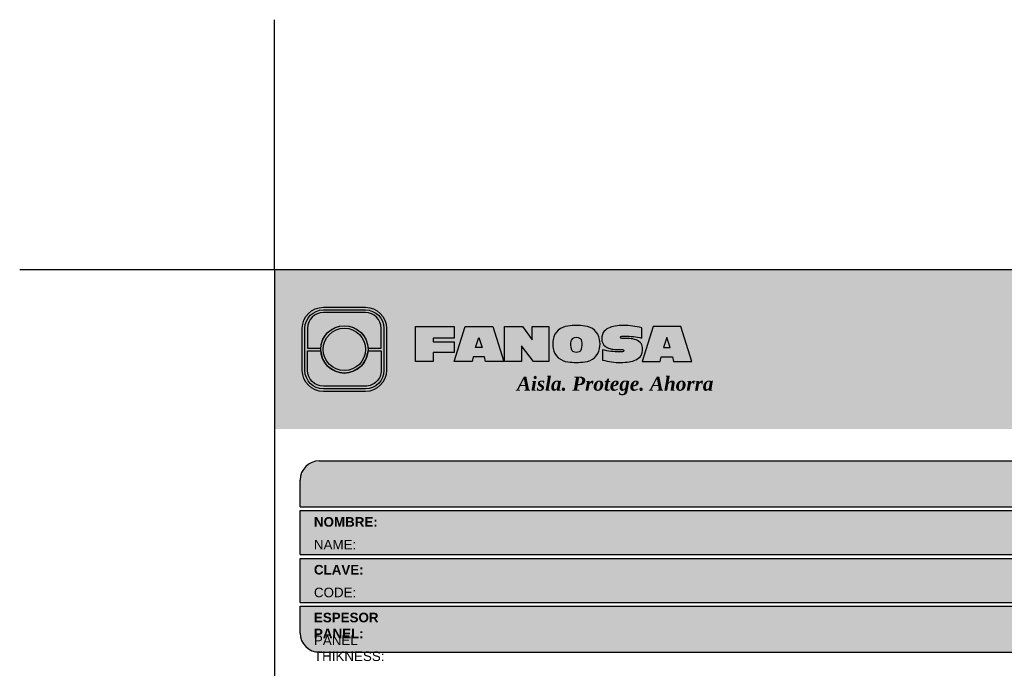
# Model space of a CAD drawing. Header units: millimetres. Extents: x 0 to 30, y 0 to 35.5.
# Tile 2 of 3: x 0 to 15.4, y 25.3 to 35.5. Entities that reach past the tile are written whole.
import ezdxf

# ---------------------------------------------------------------- set-up
doc = ezdxf.new("R2010")
doc.units = ezdxf.units.MM
doc.layers.add('TEXTO CUADRO DATOS', color=251, linetype='Continuous', lineweight=0)
doc.styles.get("Standard").update_dxf_attribs({"font": 'arial.ttf'})

# ---------------------------------------------------------------- blocks, each defined once
blk = doc.blocks.new('LOGO 1')
h = blk.add_hatch(color=7)
h.set_gradient(color1=(255, 255, 255), color2=(0, 0, 255), rotation=180, tint=1)
h.paths.add_polyline_path([(362.633524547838, 273.3012676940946), (362.633524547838, 270.8012676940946), (384.2235245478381, 270.8012676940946), (384.2235245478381, 273.3012676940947)])
at = {"true_color": 0xffffff}
h = blk.add_hatch(color=7, dxfattribs=at)
edge = h.paths.add_edge_path()
edge.add_arc((364.057378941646, 271.7212676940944), 0.3299999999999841, -89.99999999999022, 9.890754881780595e-12, ccw=False)
edge.add_line((364.0573789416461, 271.3912676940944), (363.3973789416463, 271.3912676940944))
edge.add_arc((363.3973789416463, 271.7212676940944), 0.3299999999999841, 179.9999999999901, 269.9999999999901, ccw=False)
edge.add_line((363.0673789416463, 271.7212676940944), (363.0673789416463, 272.3812676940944))
edge.add_arc((363.3973789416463, 272.3812676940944), 0.3299999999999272, 90, 180, ccw=False)
edge.add_line((363.3973789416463, 272.7112676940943), (364.0573789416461, 272.7112676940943))
edge.add_arc((364.0573789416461, 272.3812676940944), 0.3299999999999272, 0, 90, ccw=False)
edge.add_line((364.387378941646, 272.3812676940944), (364.387378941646, 271.7212676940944))
edge = h.paths.add_edge_path(flags=16)
edge.add_arc((364.0573789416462, 271.7212676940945), 0.2887500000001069, 269.9999999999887, 359.9999999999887, ccw=False)
edge.add_line((364.0573789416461, 271.4325176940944), (363.3973789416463, 271.4325176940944))
edge.add_arc((363.3973789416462, 271.7212676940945), 0.2887500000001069, 180.0000000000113, 270.0000000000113, ccw=False)
edge.add_line((363.1086289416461, 271.7212676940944), (363.1086289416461, 272.3812676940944))
edge.add_arc((363.3973789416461, 272.3812676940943), 0.28875000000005, 89.99999999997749, 179.9999999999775, ccw=False)
edge.add_line((363.3973789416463, 272.6700176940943), (364.0573789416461, 272.6700176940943))
edge.add_arc((364.0573789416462, 272.3812676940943), 0.28875000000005, 2.262368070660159e-11, 90.00000000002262, ccw=False)
edge.add_line((364.3461289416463, 272.3812676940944), (364.3461289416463, 271.7212676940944))
for color, points in [(30, [(364.0980555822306, 272.0718926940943), (364.3048789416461, 272.0718926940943), (364.3048789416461, 272.3812676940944, 0.4142135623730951), (364.0573789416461, 272.6287676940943), (363.3973789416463, 272.6287676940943, 0.4142135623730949), (363.1498789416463, 272.3812676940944), (363.1498789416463, 272.0718926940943), (363.3567023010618, 272.0718926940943, -0.9459053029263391)]), (170, [(364.3048789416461, 271.7212676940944), (364.3048789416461, 272.0306426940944), (364.0980555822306, 272.0306426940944, -0.9459053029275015), (363.3567023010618, 272.0306426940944), (363.1498789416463, 272.0306426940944), (363.1498789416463, 271.7212676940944, 0.4142135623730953), (363.3973789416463, 271.4737676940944), (364.057378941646, 271.4737676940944, 0.4142135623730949)])]:
    blk.add_hatch(color=color).paths.add_polyline_path(points)
h = blk.add_hatch(color=7, dxfattribs=at)
h.paths.add_polyline_path([(363.3561289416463, 272.0512676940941, 1), (364.0986289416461, 272.0512676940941, 1)])
h.paths.add_polyline_path([(364.0602079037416, 272.0512676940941, -1), (363.3945499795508, 272.0512676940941, -1)], flags=16)
h = blk.add_hatch(color=252)
h.set_gradient(color1=(132, 132, 132), rotation=70.00000000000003, tint=1, name='SPHERICAL')
h.paths.add_polyline_path([(364.0602079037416, 272.0512676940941, 1), (363.3945499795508, 272.0512676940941, 1)])
blk.add_hatch(color=7, dxfattribs=at).paths.add_polyline_path([(364.8420585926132, 272.4104305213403), (365.4501879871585, 272.4104305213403), (365.4501879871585, 272.2247109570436), (365.119665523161, 272.2247109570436), (365.119665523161, 272.1719110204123), (365.4501879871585, 272.1719110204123), (365.4501879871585, 272.00471122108), (365.119665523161, 272.00471122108), (365.119665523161, 271.8609844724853), (364.8420585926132, 271.8609844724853)])
h = blk.add_hatch(color=7, dxfattribs=at)
h.paths.add_polyline_path([(365.620750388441, 272.4104305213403), (365.4485062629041, 271.8609844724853), (365.7332546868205, 271.8609844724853), (365.7479187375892, 271.934277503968), (365.9266795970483, 271.934277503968), (365.9413436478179, 271.8609844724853), (366.2260920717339, 271.8609844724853), (366.0538479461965, 272.4104305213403)])
h.paths.add_polyline_path([(365.837299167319, 272.2366800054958), (365.8906148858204, 272.0814774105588), (365.7839834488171, 272.0814774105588)], flags=16)
h = blk.add_hatch(color=7, dxfattribs=at)
h.paths.add_polyline_path([(366.9358659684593, 272.4104305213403), (366.6709453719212, 272.4104305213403), (366.6709453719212, 272.1991139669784), (366.5221127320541, 272.4104305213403), (366.2395855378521, 272.4104305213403), (366.2395855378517, 271.8609844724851), (366.5045061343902, 271.8609844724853), (366.5045061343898, 272.1071001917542), (366.6947223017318, 271.8609844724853), (366.9358659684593, 271.8609844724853)])
h.paths.add_polyline_path([(367.4970415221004, 272.4140725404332, 0.09403921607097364), (367.2339520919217, 272.4140725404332, 0.3497782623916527), (367.0006865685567, 272.2074327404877, 0.09737279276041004), (367.0006865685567, 272.0639822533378, 0.3497782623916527), (367.2339520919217, 271.8573424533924, 0.09403921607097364), (367.4970415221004, 271.8573424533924, 0.3497782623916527), (367.7303070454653, 272.0639822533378, 0.09737279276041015), (367.7303070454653, 272.2074327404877, 0.3497782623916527)])
h.paths.add_polyline_path([(367.2999959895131, 272.2148320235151, -0.3799377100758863), (367.4309976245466, 272.2148320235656, -0.158874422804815), (367.4503779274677, 272.1817168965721, -0.1263576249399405), (367.44577155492, 272.0572845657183, -0.2142742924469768), (367.4126854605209, 272.0188340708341, -0.2226123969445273), (367.318308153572, 272.0188340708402, -0.2142742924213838), (367.2852220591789, 272.0572845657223, -0.1263576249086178), (367.2806156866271, 272.1817168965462, -0.1588744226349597)], flags=16)
h.paths.add_polyline_path([(368.0775589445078, 272.2601931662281), (368.1276424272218, 272.2601931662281, -0.05869489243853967), (368.3904870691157, 272.2278050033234), (368.3904870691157, 272.3881713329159, 0.06395994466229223), (368.1046346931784, 272.4264429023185, 0.04691611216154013), (367.9730899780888, 272.4140725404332, 0.2229690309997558), (367.7857619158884, 272.3139728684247, 0.1654172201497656), (367.7667124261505, 272.182419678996, 0.1952229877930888), (367.8161538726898, 272.1004656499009, 0.07724634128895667), (367.887655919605, 272.0635888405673, 0.08066867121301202), (367.9607834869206, 272.0517133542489), (368.0895714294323, 272.0517133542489, -1), (368.0895714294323, 272.0112218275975), (368.0394879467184, 272.0112218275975, -0.05869489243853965), (367.7766433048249, 272.0436099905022), (367.7766433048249, 271.8832436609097, 0.0639599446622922), (368.0624956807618, 271.8449720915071, 0.04691611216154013), (368.1940403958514, 271.8573424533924, 0.2229690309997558), (368.3813684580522, 271.9574421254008, 0.2091142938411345), (368.391184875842, 272.1225548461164, 0.1301021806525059), (368.3636451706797, 272.1610969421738, 0.09267767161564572), (368.2794744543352, 272.2078261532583, 0.08066867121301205), (368.2063468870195, 272.2197016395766), (368.0775589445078, 272.2197016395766, -1)])
h.paths.add_polyline_path([(369.0017330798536, 272.4104305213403), (368.5686355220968, 272.4104305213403), (368.3963913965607, 271.8609844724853), (368.6811398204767, 271.8609844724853), (368.6958038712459, 271.934277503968), (368.8745647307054, 271.934277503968), (368.8892287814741, 271.8609844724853), (369.1739772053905, 271.8609844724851)])
h.paths.add_polyline_path([(368.7851843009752, 272.2366800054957), (368.8385000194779, 272.0814774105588), (368.7318685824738, 272.0814774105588)], flags=16)
at = {"color": 7, "true_color": 0xffffff}
for points in [[(364.387378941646, 271.7212676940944, -0.414213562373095), (364.0573789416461, 271.3912676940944), (363.3973789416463, 271.3912676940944, -0.414213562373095), (363.0673789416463, 271.7212676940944), (363.0673789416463, 272.3812676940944, -0.414213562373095), (363.3973789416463, 272.7112676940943), (364.0573789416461, 272.7112676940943, -0.4142135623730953), (364.387378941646, 272.3812676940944)], [(364.3461289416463, 271.7212676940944, -0.4142135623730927), (364.0573789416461, 271.4325176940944), (363.3973789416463, 271.4325176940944, -0.4142135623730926), (363.1086289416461, 271.7212676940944), (363.1086289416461, 272.3812676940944, -0.414213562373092), (363.3973789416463, 272.6700176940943), (364.0573789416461, 272.6700176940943, -0.4142135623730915), (364.3461289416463, 272.3812676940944)], [(367.7303070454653, 272.2074327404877, 0.3497782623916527), (367.4970415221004, 272.4140725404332, 0.09403921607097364), (367.2339520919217, 272.4140725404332, 0.3497782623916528), (367.0006865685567, 272.2074327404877, 0.09737279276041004), (367.0006865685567, 272.0639822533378, 0.3497782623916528), (367.2339520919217, 271.8573424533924, 0.09403921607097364), (367.4970415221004, 271.8573424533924, 0.3497782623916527), (367.7303070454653, 272.0639822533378, 0.09737279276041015)], [(368.3637508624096, 272.1610094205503, 0.09280978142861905), (368.2794744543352, 272.2078261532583, 0.08066867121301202), (368.2063468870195, 272.2197016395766), (368.0775589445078, 272.2197016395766, -0.9999999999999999), (368.0775589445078, 272.2601931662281), (368.1276424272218, 272.2601931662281, -0.05869489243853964), (368.3904870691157, 272.2278050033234), (368.3904870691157, 272.3881713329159, 0.06395994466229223), (368.1046346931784, 272.4264429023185, 0.04691611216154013), (367.9730899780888, 272.4140725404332, 0.2229690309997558), (367.7857619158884, 272.3139728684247, 0.1654172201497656), (367.7667124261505, 272.182419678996, 0.1952229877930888), (367.8161538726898, 272.1004656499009, 0.07724634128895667), (367.887655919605, 272.0635888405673, 0.08066867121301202), (367.9607834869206, 272.0517133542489), (368.0895714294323, 272.0517133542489, -0.9999999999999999), (368.0895714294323, 272.0112218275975), (368.0394879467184, 272.0112218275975, -0.05869489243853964), (367.7766433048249, 272.0436099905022), (367.7766433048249, 271.8832436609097, 0.06395994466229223), (368.0624956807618, 271.8449720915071, 0.04691611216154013), (368.1940403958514, 271.8573424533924, 0.2229690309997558), (368.3813684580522, 271.9574421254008, 0.2091142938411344), (368.391184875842, 272.1225548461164, 0.1341802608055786)], [(367.2852220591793, 272.0572845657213, 0.2142742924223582), (367.318308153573, 272.0188340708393, 0.2226123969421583), (367.4126854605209, 272.0188340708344, 0.2142742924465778), (367.44577155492, 272.0572845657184, 0.1263576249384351), (367.4503779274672, 272.1817168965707, 0.1588744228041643), (367.4309976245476, 272.2148320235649, 0.379937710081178), (367.2999959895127, 272.2148320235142, 0.1588744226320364), (367.2806156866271, 272.1817168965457, 0.1263576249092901)]]:
    blk.add_lwpolyline(points, format="xyb", close=True, dxfattribs=at)
at = {"color": 30}
blk.add_lwpolyline([(364.3048789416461, 272.0718926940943), (364.3048789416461, 272.3812676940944, 0.414213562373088), (364.0573789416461, 272.6287676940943), (363.3973789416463, 272.6287676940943, 0.4142135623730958), (363.1498789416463, 272.3812676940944), (363.1498789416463, 272.0718926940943), (363.3567023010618, 272.0718926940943, -0.9459053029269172), (364.0980555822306, 272.0718926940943)], format="xyb", close=True, dxfattribs=at)
at = {"color": 7, "true_color": 0xffffff}
for points in [[(364.8420585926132, 272.4104305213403), (365.4501879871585, 272.4104305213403), (365.4501879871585, 272.2247109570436), (365.119665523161, 272.2247109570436), (365.119665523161, 272.1719110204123), (365.4501879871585, 272.1719110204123), (365.4501879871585, 272.00471122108), (365.119665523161, 272.00471122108), (365.119665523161, 271.8609844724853), (364.8420585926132, 271.8609844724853)], [(365.7332546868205, 271.8609844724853), (365.4485062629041, 271.8609844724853), (365.620750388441, 272.4104305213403), (366.0538479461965, 272.4104305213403), (366.2260920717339, 271.8609844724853), (365.9413436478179, 271.8609844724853), (365.9266795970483, 271.934277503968), (365.7479187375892, 271.934277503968)], [(366.5045061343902, 272.1071001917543), (366.5045061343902, 271.8609844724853), (366.2395855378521, 271.8609844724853), (366.2395855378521, 272.4104305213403), (366.5221127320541, 272.4104305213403), (366.6709453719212, 272.1991139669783), (366.6709453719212, 272.4104305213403), (366.9358659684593, 272.4104305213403), (366.9358659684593, 271.8609844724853), (366.6947223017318, 271.8609844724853)], [(368.8745647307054, 271.934277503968), (368.8892287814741, 271.8609844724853), (369.1739772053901, 271.8609844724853), (369.0017330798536, 272.4104305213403), (368.5686355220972, 272.4104305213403), (368.3963913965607, 271.8609844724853), (368.6811398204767, 271.8609844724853), (368.6958038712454, 271.934277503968)], [(365.7839834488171, 272.0814774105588), (365.837299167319, 272.2366800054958), (365.8906148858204, 272.0814774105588)], [(368.8385000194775, 272.0814774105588), (368.7851843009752, 272.2366800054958), (368.7318685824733, 272.0814774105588)]]:
    blk.add_lwpolyline(points, close=True, dxfattribs=at)
at = {"color": 170}
blk.add_lwpolyline([(363.3567023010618, 272.0306426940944, 0.9459053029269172), (364.0980555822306, 272.0306426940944), (364.3048789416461, 272.0306426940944), (364.3048789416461, 271.7212676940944, -0.4142135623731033), (364.0573789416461, 271.4737676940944), (363.3973789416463, 271.4737676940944, -0.414213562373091), (363.1498789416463, 271.7212676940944), (363.1498789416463, 272.0306426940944)], format="xyb", close=True, dxfattribs=at)
at = {"color": 7, "true_color": 0xffffff}
for radius in [0.3712499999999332, 0.332828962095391]:
    blk.add_circle((363.7273789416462, 272.0512676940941), radius, dxfattribs=at)
at = {"color": 254, "insert": (366.4315877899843, 271.623287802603), "char_height": 0.22, "width": 5.448476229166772, "attachment_point": 1}
blk.add_mtext('{\\fBookman Old Style|b1|i1|c0|p18;\\C255;\\c16777215;Aisla. Protege. Ahorra}', dxfattribs=at)

msp = doc.modelspace()

# ---------------------------------------------------------------- hatches: boundary and pattern name
at = {"true_color": 0xb3b3b3}
msp.add_hatch(color=253, dxfattribs=at).paths.add_polyline_path([(25.18823473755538, 27.87273601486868), (25.18823473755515, 28.2927360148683, 0.4142135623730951), (24.88823473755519, 28.59273601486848), (4.698234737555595, 28.59273601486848, 0.4142135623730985), (4.39823473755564, 28.29273601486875), (4.398234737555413, 27.87273601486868)])
h = msp.add_hatch(color=253, dxfattribs=at)
h.paths.add_polyline_path([(4.398234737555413, 27.81273601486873), (4.398234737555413, 27.12273601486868), (20.36772621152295, 27.12273601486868), (20.3677262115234, 27.81273601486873)])
h.paths.add_polyline_path([(20.36772621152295, 26.37273601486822), (20.36772621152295, 27.06273601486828), (4.398234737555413, 27.06273601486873), (4.398234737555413, 26.37273601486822)])
h.paths.add_polyline_path([(20.3677262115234, 25.59273601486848), (20.36772621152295, 26.31273601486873), (4.398234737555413, 26.31273601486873), (4.39823473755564, 25.89273601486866, 0.4142135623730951), (4.698234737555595, 25.59273601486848)])
h.paths.add_polyline_path([(20.42772621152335, 26.31273601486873), (20.42772621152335, 25.59273601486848), (24.88823473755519, 25.59273601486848, 0.4142135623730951), (25.18823473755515, 25.89273601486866), (25.18823473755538, 26.31273601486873)])
h.paths.add_polyline_path([(20.42772621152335, 27.06273601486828), (20.42772621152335, 26.37273601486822), (25.18823473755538, 26.37273601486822), (25.18823473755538, 27.06273601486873)])
h.paths.add_polyline_path([(20.42772621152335, 27.81273601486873), (20.42772621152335, 27.12273601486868), (25.18823473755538, 27.12273601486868), (25.18823473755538, 27.81273601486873)])

# ---------------------------------------------------------------- linework, layer by layer
at = {"color": 254, "true_color": 0xe3e3e3}
for q in [(3.998234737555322, 35.51411617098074), (-1.746891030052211e-06, 31.59273601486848)]:
    msp.add_line((3.998234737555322, 31.59273601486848), q, dxfattribs=at)
at = {"color": 253, "true_color": 0xb3b3b3}
for p, q in [((4.698234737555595, 28.59273601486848), (24.88823473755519, 28.59273601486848)), ((4.398234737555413, 27.87273601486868), (4.398234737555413, 28.29273601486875)), ((4.398234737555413, 27.87273601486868), (25.18823473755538, 27.87273601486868)), ((4.398234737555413, 27.12273601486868), (4.398234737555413, 27.81273601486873)), ((4.398234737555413, 27.81273601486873), (20.36772621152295, 27.81273601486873)), ((4.398234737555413, 27.12273601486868), (20.36772621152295, 27.12273601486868)), ((4.398234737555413, 26.37273601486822), (4.398234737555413, 27.06273601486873)), ((4.398234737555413, 27.06273601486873), (20.36772621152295, 27.06273601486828)), ((4.398234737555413, 26.37273601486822), (20.36772621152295, 26.37273601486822)), ((4.398234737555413, 25.89273601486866), (4.398234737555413, 26.31273601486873)), ((4.398234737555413, 26.31273601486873), (20.3677262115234, 26.31273601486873)), ((4.698234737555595, 25.59273601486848), (20.36772621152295, 25.59273601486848))]:
    msp.add_line(p, q, dxfattribs=at)
at = {"color": 254, "true_color": 0xe3e3e3}
msp.add_lwpolyline([(3.998234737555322, 3.652736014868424), (25.58823473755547, 3.652736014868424), (25.58823473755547, 31.59273601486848), (3.998234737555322, 31.59273601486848)], close=True, dxfattribs=at)
at = {"color": 253, "true_color": 0xb3b3b3}
for centre, start, end in [((4.698234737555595, 28.29273601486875), 90, 180), ((4.698234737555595, 25.89273601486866), 180, 270)]:
    msp.add_arc(centre, 0.3, start, end, dxfattribs=at)

# ---------------------------------------------------------------- block references
msp.add_blockref('LOGO 1', (-358.6352898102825, -241.7085316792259))

# ---------------------------------------------------------------- texts
at = {"layer": 'TEXTO CUADRO DATOS', "char_height": 0.15, "width": 0.003231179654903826, "attachment_point": 1}
for s, insert in [('{\\fArial|b1|i0|c0|p34;NOMBRE:}', (4.614236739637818, 27.71127033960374)), ('{\\fArial|b0|i0|c0|p34;NAME:}', (4.614236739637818, 27.35459726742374)), ('{\\fArial|b1|i0|c0|p34;CLAVE:}', (4.614236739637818, 26.96127033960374)), ('{\\fArial|b0|i0|c0|p34;CODE:}', (4.614236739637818, 26.60459726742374)), ('{\\fArial|b1|i0|c0|p34;ESPESOR PANEL:}', (4.614236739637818, 26.21127033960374)), ('{\\fArial|b0|i0|c0|p34;PANEL THIKNESS:}', (4.614236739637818, 25.85459726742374))]:
    msp.add_mtext(s, dxfattribs=dict(at, insert=insert))

doc.saveas('drawing.dxf')
